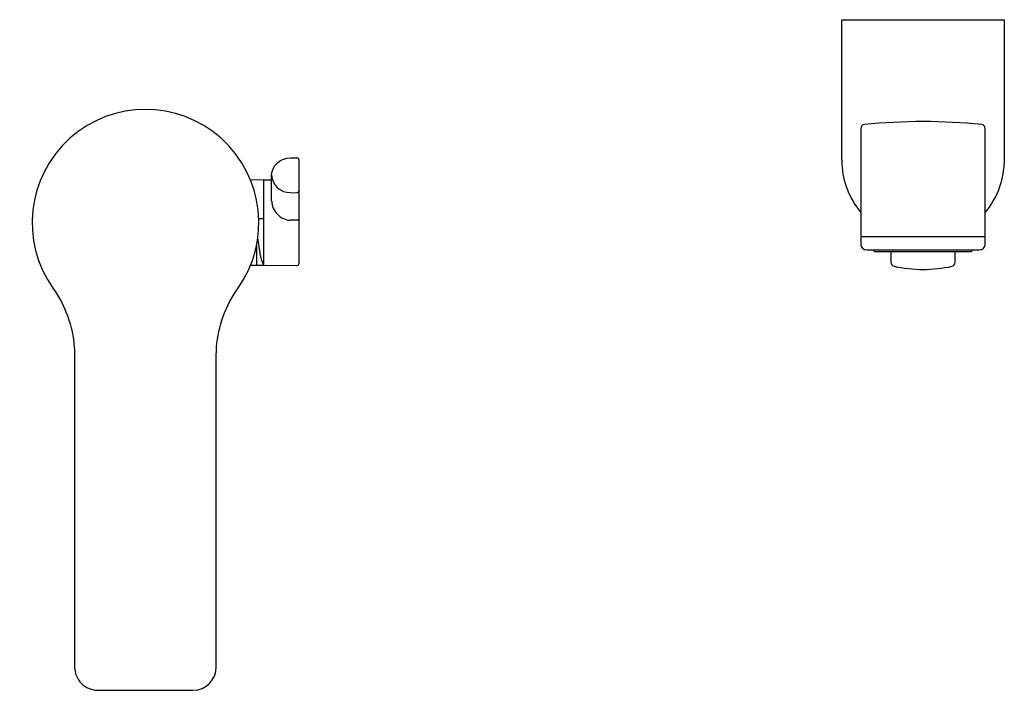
# Model space of a CAD drawing. Header units: millimetres. Extents: x -32 to 221, y -120 to 52.
import ezdxf

# ---------------------------------------------------------------- set-up
doc = ezdxf.new("R2010")
doc.units = ezdxf.units.MM
doc.header["$MEASUREMENT"] = 0
doc.layers.add('PLANNING', color=1, linetype='Continuous')

# ---------------------------------------------------------------- blocks, each defined once
blk = doc.blocks.new('720084_t')
at = {"layer": 'PLANNING'}
for p, q in [((179.1, 52.2), (220.9, 52.2)), ((179.1, 16.11), (179.1, 52.2)), ((220.9, 52.2), (220.88, 15.14)), ((184, 24.24), (184, -3.3)), ((216, -3.3), (216, 24.24)), ((39.46, 16.2), (39.46, -10.57)), ((30.46, 10.98), (27, 11.01)), ((30.46, 11.01), (32.46, 11.03)), ((30.46, -10.99), (30.46, 11.01)), ((32.46, 5.52), (32.46, 12.21)), ((30.46, 0.96), (29.14, 0.96)), ((39.46, 0.62), (37.34, 0.65)), ((184.25, -3.5), (184, -3.75)), ((184, -3.75), (184, -5.5)), ((184.2, -3.5), (215.8, -3.5)), ((216, -3.75), (215.75, -3.5)), ((216, -5.5), (216, -3.75)), ((28.54, -5.97), (28.54, -10.98)), ((185.5, -7), (214.5, -7)), ((187.5, -7.5), (187.5, -7)), ((212.5, -7.5), (187.5, -7.5)), ((191.75, -7.5), (191.75, -10.22)), ((208.25, -10.22), (208.25, -7.5)), ((212.5, -7), (212.5, -7.5)), ((30.46, -10.96), (27, -10.99)), ((38.96, -11.07), (30.46, -10.99))]:
    blk.add_line(p, q, dxfattribs=at)
for points in [[(18.31, -32, -0.13696), (23.76, -16.9, 1.938884), (-23.73, -16.9, -0.135655), (-18.29, -32, -0.018329), (-18.2, -34.41), (-18.2, -114.21, 0.414687), (-12.21, -120.21), (12.23, -120.21, 0.41374), (18.22, -114.21), (18.22, -34.41, -0.019952), (18.31, -32)], [(32.46, 12.21, -0.408457), (37.33, 16.66), (38.95, 16.7)], [(32.46, 12.21, 0.408457), (37.33, 7.76), (38.95, 7.72)], [(30.46, -10.89), (30.17, -10.33, -0.04576), (29.5, -7.75), (28.88, -3.98)]]:
    blk.add_lwpolyline(points, format="xyb", dxfattribs=at)
for centre, radius, start, end in [((200, -124), 150, 84.2222, 95.7778), ((185, 24.24), 1, 95.7778, 180), ((215, 24.24), 1, 360, 84.2222), ((38.96, 16.2), 0.5, 0.0008, 91.3226), ((200.31, 16.11), 21.21, 179.9959, 182.6026), ((199.98, 16.09), 20.88, 182.6026, 220.0632), ((200, 16.1), 20.9, 319.9559, 357.3782), ((38.96, 8.22), 0.5, 268.6774, 0.0008), ((37.36, 5.68), 4.89, 181.901, 225.7773), ((37.5, 5.56), 4.91, 223.6209, 268.1881), ((184.2, -3.3), 0.2, 180, 270), ((215.8, -3.3), 0.2, 270, 0), ((185.5, -5.5), 1.5, 180, 270), ((214.5, -5.5), 1.5, 270, 360), ((38.96, -10.57), 0.5, 269.5, 0.0006), ((192.75, -10.22), 1, 180, 257.688), ((200, 23), 35, 257.688, 282.312), ((207.25, -10.22), 1, 282.312, 0)]:
    blk.add_arc(centre, radius, start, end, dxfattribs=at)

msp = doc.modelspace()

# ---------------------------------------------------------------- block references
msp.add_blockref('720084_t', (0, 0))

doc.saveas('drawing.dxf')
